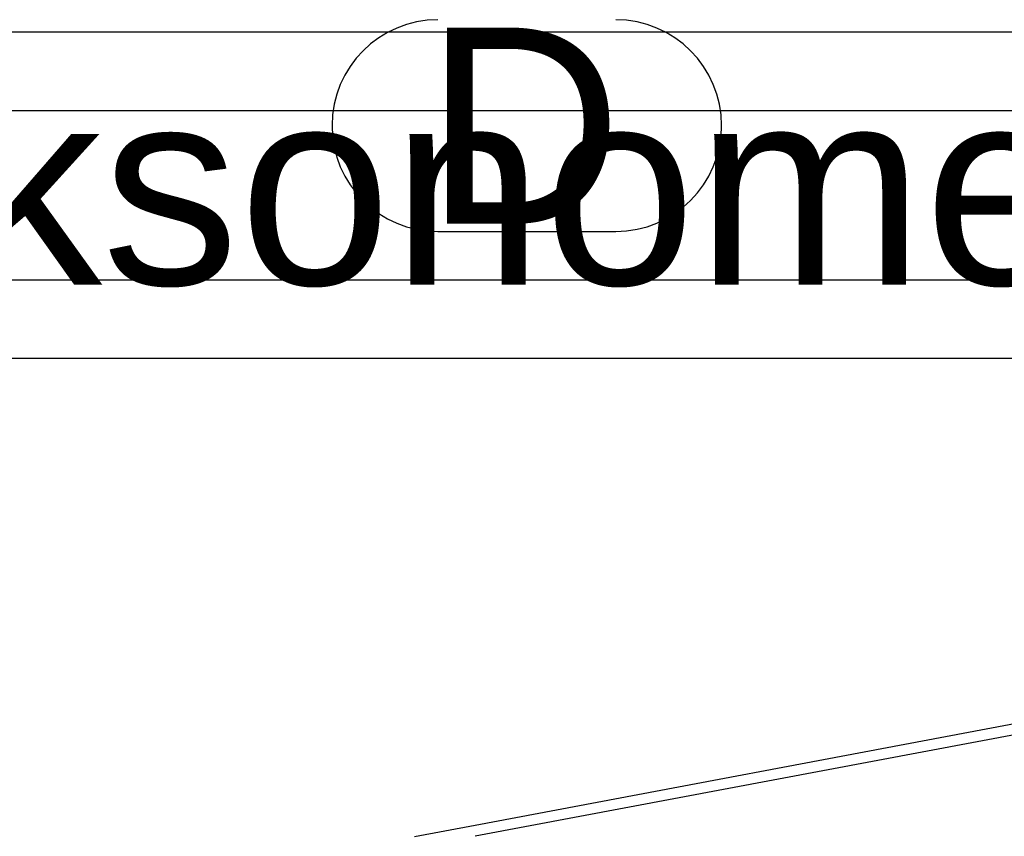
# Paper-space layout 'A0 Advance Steel' of a CAD drawing. Header units: millimetres. Extents: x -21 to 1320, y -7 to 928.
# Tile 56 of 134: x 843 to 868, y 198 to 219. Entities that reach past the tile are written whole.
import ezdxf

# ---------------------------------------------------------------- set-up
doc = ezdxf.new("R2010")
doc.units = ezdxf.units.MM
doc.layers.get('0').update_dxf_attribs({"linetype": 'CONTINUOUS'})
doc.layers.add('AS_Belki', color=145, linetype='CONTINUOUS')
doc.layers.add('AS_Siatki', color=72, linetype='CONTINUOUS')
doc.styles.add('Arial', font='arial.ttf', dxfattribs={"height": 150})

psp = doc.layouts.new('A0 Advance Steel')

# ---------------------------------------------------------------- linework, layer by layer
at = {"color": 3, "ltscale": 0.25}
for points in [[(626.671, 210.269), (626.671, 424.869), (970.271, 424.869), (970.271, 210.269), (626.671, 210.269)], [(628.671, 212.269), (628.671, 422.869), (968.271, 422.869), (968.271, 212.269), (628.671, 212.269)], [(615.595, 29.995), (615.595, 218.595), (1093.195, 218.595), (1093.195, 29.995), (615.595, 29.995)], [(617.595, 31.995), (617.595, 216.595), (1091.195, 216.595), (1091.195, 31.995), (617.595, 31.995)]]:
    psp.add_lwpolyline(points, dxfattribs=at)
at = {"layer": 'AS_Belki', "linetype": 'Continuous', "ltscale": 0.25}
for p, q in [((907.399, 208.259), (854.855, 198.36)), ((908.051, 208.106), (854.855, 198.084)), ((854.855, 198.36), (853.304, 198.067))]:
    psp.add_line(p, q, dxfattribs=at)
at = {"layer": 'AS_Siatki', "color": 20, "linetype": 'Continuous', "ltscale": 0.25}
psp.add_line((853.903, 213.508), (858.437, 213.508), dxfattribs=at)
for centre, start, end in [((853.903, 216.208), 90, 270), ((858.437, 216.208), 270, 90)]:
    psp.add_arc(centre, 2.7, start, end, dxfattribs=at)

# ---------------------------------------------------------------- texts
at = {"color": 84, "style": 'Arial'}
psp.add_text('Widok aksonometryczny', height=5, dxfattribs=at).set_placement((816.616, 212.15))
at = {"layer": 'AS_Siatki', "color": 20, "style": 'Arial'}
psp.add_text('D', height=5, dxfattribs=at).set_placement((853.564, 213.708))

doc.saveas('drawing.dxf')
